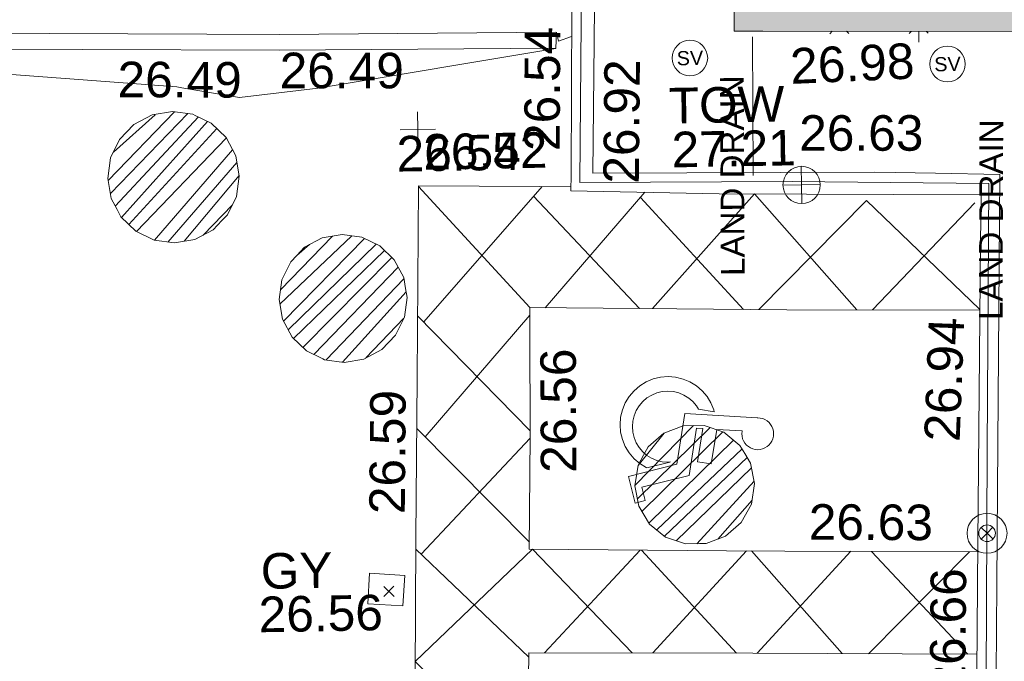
# Model space of a CAD drawing. Header units: millimetres. Extents: x -290717 to 520720, y -103372 to 287762.
# Tile 224 of 256: x 93917 to 104309, y -9320 to -2553. Entities that reach past the tile are written whole.
import ezdxf

# ---------------------------------------------------------------- set-up
doc = ezdxf.new("R2010")
doc.units = ezdxf.units.MM
for name, pattern in [('IMPORT-HIDDEN2 _3_', [4762.5, 3175, -1587.5]), ('IMPORT-UG_DRAINAGE_UNIDENTIFIED_QLB2 _2_', [2700, 1500, -300.0000000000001, 0, -250, 150, -300.0000000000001, 0, -200]), ('IMPORT-UG_ELEC_STREET LIGHTING_QLB2 _2_', [2700, 1500, -300.0000000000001, 0, -250, 150, -300.0000000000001, 0, -200])]:
    doc.linetypes.add(name, pattern=pattern)
for name, color, linetype, lineweight, true_color in [('00__TOPO__TOP_OF_FENCE_SYMBOL', 7, 'Continuous', 9, 0x666666), ('00_TOPO_LEVEL_FLOOR', 7, 'Continuous', 9, 0x666666), ('00_TOPO_SERV_STOP_VALVE', 7, 'Continuous', 9, 0x666666), ('00_TOPO_TOP_OF_WALL', 7, 'Continuous', 9, 0x666666), ('00_UAV_BUILDING_OUTLINE', 5, 'Continuous', 9, 0x0000ff), ('00_UAV_FENCE_2D', 7, 'Continuous', 9, 0x264c2f), ('00_UAV_HANDICAP', 7, 'Continuous', 9, 0x666666), ('00_UAV_INT_DOOR', 7, 'Continuous', 9, 0x7f4f3f), ('00_UAV_LEVEL_SPOT', 7, 'Continuous', 9, 0x666666), ('00_UAV_ROAD_MARKING_WHITE_CONTINUOUS', 7, 'Continuous', 9, 0x999999), ('00_UAV_ROAD_MARKING_YELLOW_CONTINUOUS', 40, 'Continuous', 9, 0xffbf00), ('00_UAV_SERV_GULLY', 7, 'Continuous', 9, 0x5252a5), ('00_UAV_TOP_OF_WALL', 7, 'Continuous', 9, 0x666666), ('00_UAV_WALL', 7, 'Continuous', 9, 0x7c00a5), ('01_DTM_CONTOUR_MNR', 7, 'Continuous', 9, 0xa5a552), ('12333-PUM-2D-U-0001-C01 - Rev2_REVIT IMPORT_dwg', 7, 'Continuous', 9, 0x767676), ('A_RHA_Line', 7, 'Continuous', 9, 0x00a600), ('PUM-CHAMBER EXTENTS', 6, 'IMPORT-HIDDEN2 _3_', 9, 0xff00ff), ('PUM-UNIDENTIFIED-QLB2', 150, 'IMPORT-UG_DRAINAGE_UNIDENTIFIED_QLB2 _2_', 9, 0x007fff)]:
    doc.layers.add(name, color=color, linetype=linetype, lineweight=lineweight, true_color=true_color)
doc.layers.add('A_RHA_Detail', color=7, linetype='Continuous', lineweight=9)
doc.layers.add('GEN-TEXT', color=7, linetype='Continuous', lineweight=9)
doc.styles.add('Arial_1', font='arial.ttf', dxfattribs={"height": 250})
doc.styles.add('Swis721 Lt BT', font='swissl.ttf', dxfattribs={"height": 399.9999999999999})
doc.styles.add('Swis721 Lt BT_2', font='swissl.ttf', dxfattribs={"height": 375})
pattern_1 = [(45, (-533641079.65, -725615854.3560001), (-88.38834764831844, 88.38834764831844), [])]

# ---------------------------------------------------------------- blocks, each defined once
blk = doc.blocks.new('12333-PUM-2D-U-0001-C01 - Rev2_REVIT IMPORT_dwg_NN_DISABLED-2077243-Site Location Plan Existing')
at = {"layer": '00_UAV_HANDICAP', "color": 254, "true_color": 0xcccccc, "flags": 128}
for points in [[(792.900669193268, 2280.610141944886), (791.7071703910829, 2292.07751121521), (793.8081731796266, 2332.120596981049), (801.0244637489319, 2372.831781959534), (815.4072651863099, 2410.199520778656), (834.6163260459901, 2445.752122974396), (859.749849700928, 2478.102067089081), (889.2795283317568, 2504.909103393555), (923.3511180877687, 2527.414707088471), (959.3303727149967, 2544.664522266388), (998.4665040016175, 2556.514413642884), (1039.2262383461, 2560.624703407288), (1079.412596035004, 2559.765463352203), (1118.738746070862, 2551.450682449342), (1157.491520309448, 2538.16637172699), (1192.898365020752, 2517.715835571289), (1224.006547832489, 2492.725584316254), (1252.055346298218, 2463.052631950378), (1274.706992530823, 2430.225001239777), (1291.813247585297, 2393.001502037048), (1302.421377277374, 2354.008642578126), (1307.916702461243, 2314.347399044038), (1305.669944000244, 2273.062837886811), (1298.599409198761, 2233.593128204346), (1284.216607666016, 2196.225389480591), (1265.0078332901, 2160.675271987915), (1239.874310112, 2128.325325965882), (1210.342148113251, 2101.518576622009), (1176.273041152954, 2079.012685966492), (1140.291016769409, 2061.760674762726), (1101.157368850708, 2049.910496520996), (1060.397634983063, 2045.80020685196), (1020.211563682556, 2046.661929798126), (1012.880205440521, 2047.507810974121), (1006.596107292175, 1634.045719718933), (1571.880964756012, 1568.824091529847), (1546.079030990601, 1345.195162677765), (1001.914062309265, 1407.980013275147), (1000.24232711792, 1306.200863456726), (1771.761510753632, 1217.184261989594), (1999.075649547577, 459.5242324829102), (2211.618631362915, 523.1246404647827), (2262.459996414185, 363.6714551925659), (1833.36162776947, 234.4119656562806), (1599.502904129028, 1011.711552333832), (773.3163873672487, 1107.035580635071), (793.1872142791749, 2283.093666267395)], [(1682.266412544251, 528.8078632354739), (1572.075039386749, 894.0196480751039), (1567.742828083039, 905.9329998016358), (1573.604313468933, 863.6290800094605), (1570.739078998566, 773.317301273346), (1552.962766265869, 684.7259380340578), (1521.665662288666, 598.9553887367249), (1477.418087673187, 520.9705080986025), (1422.563350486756, 449.2476672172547), (1356.286735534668, 387.6532275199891), (1281.217809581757, 337.1446035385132), (1198.744377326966, 298.8224844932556), (1111.633737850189, 274.8816493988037), (1022.228912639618, 263.7959882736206), (931.9171335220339, 266.6612226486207), (843.3257698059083, 284.4375349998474), (758.7969836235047, 315.5913665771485), (679.4270675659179, 358.7404522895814), (607.8450151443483, 414.837237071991), (546.2530592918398, 481.1135657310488), (495.7444362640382, 556.1824921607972), (458.6640780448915, 638.5126520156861), (433.3382083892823, 724.5248012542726), (422.3930502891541, 815.1691925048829), (425.2607680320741, 905.4806843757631), (443.0345973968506, 994.0723344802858), (474.1911988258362, 1078.603317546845), (518.5820462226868, 1157.829962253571), (573.4367834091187, 1229.552803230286), (639.5701260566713, 1289.905480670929), (694.1389988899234, 1326.411494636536), (723.6680223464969, 1582.343622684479), (693.8022819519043, 1574.457298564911), (583.3735445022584, 1522.995261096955), (481.0201821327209, 1454.233631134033), (392.0010418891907, 1370.084751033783), (315.4994992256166, 1274.420238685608), (256.4850852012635, 1166.666716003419), (214.2946676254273, 1051.938898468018), (190.3077412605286, 931.3308815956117), (186.3425008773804, 809.673605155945), (201.1544143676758, 687.1081438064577), (234.2233352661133, 569.9884924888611), (286.78634557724, 458.1744332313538), (354.4472895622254, 357.2088755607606), (438.452609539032, 266.9454902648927), (534.2603947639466, 191.6857097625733), (641.8709315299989, 131.4320169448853), (756.7417348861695, 90.48087673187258), (877.3497522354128, 66.49395036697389), (999.0070287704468, 62.52871046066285), (1121.429504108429, 76.10134553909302), (1238.692141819, 110.4095443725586), (1350.362928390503, 161.7307938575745), (1451.472045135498, 230.6359834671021), (1541.591871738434, 313.3970569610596), (1616.994925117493, 410.446604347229), (1677.107828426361, 516.815092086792), (1681.168209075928, 530.1953811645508)]]:
    blk.add_lwpolyline(points, close=True, dxfattribs=at)
blk = doc.blocks.new('12333-PUM-2D-U-0001-C01 - Rev2_REVIT IMPORT_dwg_MSL_Sluice_Valve_SYM-2077246-Site Location Plan Existing')
at = {"layer": '00_TOPO_SERV_STOP_VALVE', "color": 254, "true_color": 0xcccccc}
blk.add_circle((0, 0), 500.0000000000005, dxfattribs=at)
at = {"layer": '00_TOPO_SERV_STOP_VALVE', "insert": (0, 198.9876086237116), "char_height": 399.9999999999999, "width": 785.1100955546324, "attachment_point": 2, "line_spacing_factor": 1.005061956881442, "style": 'Swis721 Lt BT'}
blk.add_mtext('SV', dxfattribs=at)
blk = doc.blocks.new('12333-PUM-2D-U-0001-C01 - Rev2_REVIT IMPORT_dwg_MSL_Node_LineworkTOF-2077248-Site Location Plan Existing')
at = {"layer": '00__TOPO__TOP_OF_FENCE_SYMBOL', "color": 254, "true_color": 0xcccccc, "flags": 128}
for points in [[(165.3591892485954, 165.3591892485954), (0, 0), (-165.3591892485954, 165.3591892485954)], [(165.3591892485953, -165.3591892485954), (0, 0), (-165.3591892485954, -165.3591892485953)]]:
    blk.add_lwpolyline(points, dxfattribs=at)
at = {"layer": '00__TOPO__TOP_OF_FENCE_SYMBOL', "color": 254, "true_color": 0xcccccc}
for radius in [562.5594001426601, 233.853208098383]:
    blk.add_circle((0, 0), radius, dxfattribs=at)
blk = doc.blocks.new('12333-PUM-2D-U-0001-C01 - Rev2_REVIT IMPORT_dwg_TOW-2077249-Site Location Plan Existing')
at = {"layer": '00_TOPO_TOP_OF_WALL', "color": 254, "true_color": 0xcccccc, "flags": 128}
for points in [[(0, 525.0554400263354), (0, 0), (-525.0554401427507, 0)], [(525.0554401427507, 0), (0, 0), (0, -525.0554400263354)]]:
    blk.add_lwpolyline(points, dxfattribs=at)
at = {"layer": '00_TOPO_TOP_OF_WALL', "color": 254, "true_color": 0xcccccc}
blk.add_circle((0, 0), 525.0554401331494, dxfattribs=at)
blk = doc.blocks.new('12333-PUM-2D-U-0001-C01 - Rev2_REVIT IMPORT_dwg_MSL_FLlvl_SYM-V150-Site Location Plan Existing')
at = {"layer": '00_TOPO_LEVEL_FLOOR', "color": 254, "true_color": 0xcccccc}
blk.add_line((1.732587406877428e-11, -38.92611017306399), (1.732587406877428e-11, -16.20028994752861), dxfattribs=at)
blk = doc.blocks.new('12333-PUM-2D-U-0001-C01 - Rev2_REVIT IMPORT_dwg_MSL_Node_Linework-V172-Site Location Plan Existing')
at = {"layer": '00_UAV_INT_DOOR', "color": 9, "true_color": 0xd4c4bf}
for p, q in [((-394.0669405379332, -394.0669405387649), (-530.3860888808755, -530.3860888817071)), ((530.3860888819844, -530.3860888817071), (409.1461710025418, -409.1461710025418))]:
    blk.add_line(p, q, dxfattribs=at)
blk = doc.blocks.new('12333-PUM-2D-U-0001-C01 - Rev2_REVIT IMPORT_dwg_MSL_Node_Linework-V173-Site Location Plan Existing')
at = {"layer": '00_UAV_INT_DOOR', "color": 9, "true_color": 0xd4c4bf}
for p, q in [((-413.4456603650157, -413.4456603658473), (-530.3860888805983, -530.3860888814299)), ((530.3860888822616, -530.3860888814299), (429.2664302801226, -429.2664302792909))]:
    blk.add_line(p, q, dxfattribs=at)
blk = doc.blocks.new('12333-PUM-2D-U-0001-C01 - Rev2_REVIT IMPORT_dwg_UAV-2077255-Site Location Plan Existing')
at = {"layer": '00_UAV_LEVEL_SPOT', "color": 254, "true_color": 0xcccccc, "flags": 128}
for points in [[(500.0000000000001, 0), (0, 0), (0, 500.0000000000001)], [(0, -500.0000000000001), (0, 0), (-500.0000000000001, 0)]]:
    blk.add_lwpolyline(points, dxfattribs=at)
blk = doc.blocks.new('12333-PUM-2D-U-0001-C01 - Rev2_REVIT IMPORT_dwg_MGS62954_T2_Galway_ITM_3d_Rev1-2077680-Site Location Plan Existing')
at = {"layer": '00_UAV_FENCE_2D', "color": 254, "true_color": 0xcccccc, "flags": 128}
blk.add_lwpolyline([(533999987.7725001, 725540744.3135), (534001571.7725001, 725540713.3135002), (534003352.7725, 725540693.3135), (534005806.7725, 725540631.3135), (534005879.7725, 725543285.3135), (534005949.7725, 725546518.3135), (534006014.7725, 725549324.3135), (534003938.7725, 725549383.3135), (534001697.7725, 725549410.3135), (534001773.7725, 725552370.3135002), (534001837.7725001, 725555482.3135), (534004363.7725, 725555367.3135), (534007801.7725, 725555306.3135002), (534011314.7725, 725555249.3135), (534012458.7725001, 725555193.3135002), (534012309.7725001, 725550762.3135), (534012268.7354692, 725548793.5811896)], dxfattribs=at)
at = {"layer": '00_UAV_ROAD_MARKING_WHITE_CONTINUOUS', "color": 254, "true_color": 0xcccccc}
for p, q in [((533999995.5523272, 725549397.7952541), (534001147.7796367, 725548101.3943529)), ((534000026.4358255, 725547969.1061937), (534001301.3716912, 725549375.6741581)), ((534001209.1696634, 725549273.9526346), (534002305.1879569, 725548071.5092249)), ((534001309.779233, 725548097.2114049), (534002382.9525288, 725549295.9162741)), ((534002335.1166733, 725549242.4849472), (534003404.3097453, 725548043.1290976)), ((534004764.5058937, 725548013.4474397), (534005862.8876611, 725549125.1020095)), ((533999963.3032683, 725548035.9443754), (534001130.5326285, 725546800.2033993)), ((534000020.3584811, 725546756.5181352), (534001146.7070626, 725548020.474595)), ((533999934.0264948, 725546846.6414616), (534001100.74111, 725545628.6896135)), ((533999956.2596019, 725545521.6573783), (534001129.2721691, 725546723.91414)), ((533999901.2890447, 725545576.1166073), (534001073.537792, 725544414.7719533)), ((534002266.9579665, 725545523.6425742), (534001241.400078, 725544458.1507896)), ((534003264.8464393, 725544418.7608056), (534002283.8973244, 725545523.2111537)), ((534003389.5016887, 725545495.872456), (534002384.4879261, 725544435.8985503)), ((534004379.2680845, 725544395.1230239), (534003443.4495172, 725545494.7092667)), ((534004492.2486221, 725545472.095711), (534003483.5774824, 725544414.4082727)), ((534005744.6359928, 725545445.0925118), (534004657.4125412, 725544389.1342536)), ((534005708.7343262, 725544366.4980865), (534004709.6142999, 725545467.4090073))]:
    blk.add_line(p, q, dxfattribs=at)
at = {"layer": '00_UAV_ROAD_MARKING_WHITE_CONTINUOUS', "color": 254, "true_color": 0xcccccc, "flags": 128}
for points in [[(533999936.7519714, 725540845.8382418), (533999779.9295588, 725540850.2105068), (533999840.7796367, 725542872.3943529), (533999884.7796368, 725544935.394353), (533999904.2619418, 725545691.4933273), (533999947.7796367, 725547380.3943529), (533999995.7796367, 725549407.3943528), (534001277.808265, 725549376.2466465), (534001604.7238914, 725549368.3040221)], [(534002442.6771389, 725548067.9591538), (534003539.5314378, 725549259.1060101), (534004600.5896145, 725548016.6954316)], [(534003565.9026706, 725548038.9566501), (534004722.5710554, 725549170.1949992), (534005894.9499431, 725548001.3794373)], [(534005898.5803223, 725547990.9758204), (534003858.7796367, 725548031.394353), (534001147.7796367, 725548101.3943529), (534001144.5028133, 725547854.1762222), (534001129.7796368, 725546743.3943528), (534001098.7796367, 725545553.394353), (534003179.7796367, 725545500.3943529), (534003796.2063571, 725545487.1033424), (534005831.1168317, 725545443.2278656)], [(534002165.6862206, 725544440.157915), (534001131.3465764, 725545552.5649211), (533999873.1620939, 725544390.6900088), (534001041.0875054, 725543196.4954795)], [(534005802.7763604, 725544364.4732534), (534003437.7796368, 725544415.3943532), (534001074.7796367, 725544461.3943529), (534001067.5685353, 725544190.6689984), (534001039.7796367, 725543147.394353), (534001000.7796367, 725541965.394353), (534003271.7796367, 725541937.3943528), (534003773.9761383, 725541927.4181212), (534005746.9258682, 725541888.225088)]]:
    blk.add_lwpolyline(points, dxfattribs=at)
at = {"layer": '00_UAV_ROAD_MARKING_YELLOW_CONTINUOUS', "color": 254, "true_color": 0xcccccc, "flags": 128}
for points in [[(533982794.7466916, 725551353.1319162), (533984930.2417638, 725551305.2160171), (533987793.662193, 725551249.8961877), (533991866.1784735, 725551171.2172397), (533992792.6833447, 725551151.1360431), (533997791.5027984, 725551042.790928), (533998555.3432362, 725551026.2353431), (534001475.3126609, 725550999.244869)], [(534001473.7796367, 725550833.3943529), (533998552.7796367, 725550860.3943529), (533996474.4121374, 725550905.4411824), (533991862.7796368, 725551005.3943528), (533991475.5733974, 725551012.874981), (533986476.507292, 725551109.4544013), (533984926.7796368, 725551139.3943529), (533982790.8329657, 725551187.3203849)]]:
    blk.add_lwpolyline(points, dxfattribs=at)
at = {"layer": '00_UAV_SERV_GULLY', "color": 254, "true_color": 0xcccccc, "flags": 128}
blk.add_lwpolyline([(533999407.7725001, 725545328.3135002), (533999779.7725001, 725545299.3135), (533999754.7771946, 725544978.6840649), (533999382.7771945, 725545007.6840649)], close=True, dxfattribs=at)
at = {"layer": '00_UAV_WALL', "color": 254, "true_color": 0xcccccc, "flags": 128}
for points in [[(534005785.5134643, 725543707.3766111), (534005833.7725001, 725545544.3135002), (534005917.5068529, 725548705.5011292), (534005930.7725002, 725549206.3135002), (534003167.7725, 725549267.3135), (534001603.7725001, 725549324.3135), (534001607.4366748, 725549493.7379506), (534001645.7725, 725551266.3135)], [(534001917.7725, 725552405.3135), (534001877.0430952, 725550892.059457), (534001839.7725, 725549507.3135002), (534004815.7725002, 725549464.3135002), (534005453.5445987, 725549442.5382768), (534006133.7725, 725549419.3135), (534006060.7725002, 725546580.3135002), (534006025.7572653, 725545102.0616342), (534005991.7725, 725543667.3135002)]]:
    blk.add_lwpolyline(points, dxfattribs=at)
at = {"layer": '01_DTM_CONTOUR_MNR', "color": 254, "true_color": 0xcccccc, "flags": 128}
blk.add_lwpolyline([(534001646.0717468, 725551283.3705629), (533998672.9152371, 725551331.6411524), (533998111.9810126, 725551343.8670886), (533997459.9391363, 725551355.9375906), (533994090.7082523, 725551424.9577657), (533993651.7045455, 725551434.0340911), (533990030.0000001, 725551480), (533991870, 725551170), (533991860.0000001, 725551010.0000001), (533997465.4647411, 725550493.05198), (533997517.7428944, 725550482.1024084), (533998124.3787053, 725550370.1339818), (533998954.2152606, 725550455.7847396), (534001470, 725550830.0000002), (534001480.0000001, 725551000), (534001501.3979849, 725550906.7506298), (534001638.961079, 725550951.3663676)], dxfattribs=at)
for name, p, xscale, yscale, zscale in [('12333-PUM-2D-U-0001-C01 - Rev2_REVIT IMPORT_dwg_MSL_Node_Linework-V172-Site Location Plan Existing', (534004464.235, 725551034.4535), 0.19, 0.19, 0.19), ('12333-PUM-2D-U-0001-C01 - Rev2_REVIT IMPORT_dwg_MSL_Node_Linework-V173-Site Location Plan Existing', (534005303.235, 725551022.4535), 0.19, 0.19, 0.19), ('12333-PUM-2D-U-0001-C01 - Rev2_REVIT IMPORT_dwg_MSL_FLlvl_SYM-V150-Site Location Plan Existing', (534005303.235, 725551022.4535), 4.94, 4.94, 4.94), ('12333-PUM-2D-U-0001-C01 - Rev2_REVIT IMPORT_dwg_MSL_Sluice_Valve_SYM-2077246-Site Location Plan Existing', (534002883.9510001, 725550703.6535001), 0.375, 0.375, 0.375), ('12333-PUM-2D-U-0001-C01 - Rev2_REVIT IMPORT_dwg_MSL_Sluice_Valve_SYM-2077246-Site Location Plan Existing', (534005600.9510002, 725550592.6535001), 0.375, 0.375, 0.375), ('12333-PUM-2D-U-0001-C01 - Rev2_REVIT IMPORT_dwg_UAV-2077255-Site Location Plan Existing', (534000000, 725550000), 0.375, 0.375, 0.375), ('12333-PUM-2D-U-0001-C01 - Rev2_REVIT IMPORT_dwg_TOW-2077249-Site Location Plan Existing', (534004039.6665001, 725549344.2555001), 0.375, 0.375, 0.375), ('12333-PUM-2D-U-0001-C01 - Rev2_REVIT IMPORT_dwg_MSL_Node_LineworkTOF-2077248-Site Location Plan Existing', (534005931.8408993, 725545637.0533472), 0.375, 0.375, 0.375)]:
    blk.add_blockref(name, p, dxfattribs=dict(xscale=xscale, yscale=yscale, zscale=zscale))
at = {"xscale": 0.6499999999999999, "yscale": 0.6499999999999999, "zscale": 0.6499999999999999, "rotation": 266.5208749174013}
blk.add_blockref('12333-PUM-2D-U-0001-C01 - Rev2_REVIT IMPORT_dwg_NN_DISABLED-2077243-Site Location Plan Existing', (534002077.7403514, 725547500.3457531), dxfattribs=at)
at = {"layer": '00_UAV_BUILDING_OUTLINE', "color": 251, "true_color": 0x666666, "insert": (534003935.5188318, 725550786.2409134), "char_height": 375, "width": 1495.902363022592, "attachment_point": 1, "rotation": 1.5531032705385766, "line_spacing_factor": 1.005061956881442, "style": 'Swis721 Lt BT_2'}
blk.add_mtext('26.98', dxfattribs=at)
at = {"layer": '00_UAV_LEVEL_SPOT', "insert": (534000051.8765643, 725549949.1441548), "char_height": 375, "width": 1495.902363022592, "attachment_point": 1, "line_spacing_factor": 1.005061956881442, "style": 'Swis721 Lt BT_2'}
blk.add_mtext('26.52', dxfattribs=at)
at = {"layer": '00_UAV_ROAD_MARKING_WHITE_CONTINUOUS', "color": 251, "true_color": 0x666666, "char_height": 375, "width": 1495.902363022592, "attachment_point": 1, "line_spacing_factor": 1.005061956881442, "style": 'Swis721 Lt BT_2'}
for s, insert, rotation in [('26.54', (533999771.0982281, 725549934.8468622), 359.85797743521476), ('26.56', (534001234.0536796, 725546355.6581366), 89.2406011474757), ('26.59', (533999415.6362317, 725545954.1666607), 88.52399363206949), ('26.63', (534004056.8236181, 725545976.8287838), 358.7648153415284)]:
    blk.add_mtext(s, dxfattribs=dict(at, insert=insert, rotation=rotation))
at = {"layer": '00_UAV_ROAD_MARKING_YELLOW_CONTINUOUS', "color": 251, "true_color": 0x666666, "char_height": 375, "width": 1495.902363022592, "attachment_point": 1, "line_spacing_factor": 1.005061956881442, "style": 'Swis721 Lt BT_2'}
for insert, rotation in [((533998555.8175439, 725550835.7867818), 358.926384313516), ((533996844.014654, 725550771.0689691), 358.758357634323)]:
    blk.add_mtext('26.49', dxfattribs=dict(at, insert=insert, rotation=rotation))
at = {"layer": '00_UAV_SERV_GULLY', "color": 251, "true_color": 0x666666, "char_height": 375, "attachment_point": 1, "line_spacing_factor": 1.005061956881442, "style": 'Swis721 Lt BT_2'}
for s, insert, width in [('GY', (533998260.3490303, 725545558.6886122), 821.5590755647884), ('26.56', (533998230.3679326, 725545101.85241), 1495.902363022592)]:
    blk.add_mtext(s, dxfattribs=dict(at, insert=insert, width=width))
at = {"layer": '00_UAV_TOP_OF_WALL', "char_height": 375, "attachment_point": 1, "line_spacing_factor": 1.005061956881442, "style": 'Swis721 Lt BT_2'}
for s, insert, width in [('TOW', (534002651.3085461, 725550392.0214934), 1343.937678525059), ('27.21', (534002673.7704535, 725549928.1735709), 1495.902363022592)]:
    blk.add_mtext(s, dxfattribs=dict(at, insert=insert, width=width))
at = {"layer": '00_UAV_WALL', "color": 251, "true_color": 0x666666, "char_height": 375, "width": 1495.902363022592, "attachment_point": 1, "line_spacing_factor": 1.005061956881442, "style": 'Swis721 Lt BT_2'}
for s, insert, rotation in [('26.54', (534001117.7283776, 725549754.3874242), 88.76104652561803), ('26.92', (534001946.2273179, 725549396.2756782), 88.45824979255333), ('26.63', (534004026.3985223, 725550080.3974154), 359.0128625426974), ('26.94', (534005284.7301272, 725546622.6548134), 86.80628368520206), ('26.66', (534005297.0202718, 725543970.2963054), 88.49510169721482)]:
    blk.add_mtext(s, dxfattribs=dict(at, insert=insert, rotation=rotation))
blk = doc.blocks.new('12333-PUM-2D-U-0001-C01 - Rev2_REVIT IMPORT_dwg-1620468-Site Location Plan Existing')
at = {"layer": 'PUM-CHAMBER EXTENTS', "linetype": 'Continuous', "true_color": 0xffaaff}
h = blk.add_hatch(dxfattribs=at)
h.set_pattern_fill('FP_4', color=211, style=0, pattern_type=2)
h.set_pattern_definition(pattern_1)
h.paths.add_polyline_path([(356332.3400422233, -67006.52690813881), (356548.8023653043, -66971.55785697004), (356740.3663902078, -66873.95111110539), (356893.9401307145, -66720.37737059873), (356992.5405415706, -66526.86316834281), (357026.5159277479, -66312.3510226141), (356992.5405415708, -66097.83887688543), (356893.9401307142, -65904.32467462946), (356740.3663902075, -65750.75093412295), (356546.8521879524, -65652.15052326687), (356332.3400422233, -65618.17513708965), (356108.9183338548, -65656.69017217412), (355924.3136942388, -65750.75093412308), (355770.7399537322, -65904.32467462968), (355672.1395428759, -66097.8388768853), (355638.1641566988, -66312.35102261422), (355672.1395428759, -66526.86316834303), (355770.7399537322, -66720.37737059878), (355924.3136942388, -66873.95111110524), (356117.8278964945, -66972.55152196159)])
h = blk.add_hatch(dxfattribs=at)
h.set_pattern_fill('FP_4', color=211, style=0, pattern_type=2)
h.set_pattern_definition(pattern_1)
h.paths.add_polyline_path([(358100.5781311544, -68298.07067918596), (358312.4553083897, -68263.42635803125), (358497.7081849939, -68169.03530270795), (358647.180757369, -68019.56273033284), (358743.1480563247, -67831.21630141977), (358776.2161338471, -67622.43267649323), (358743.1480563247, -67413.64905156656), (358647.180757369, -67225.30262265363), (358497.708184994, -67075.83005027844), (358309.3617560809, -66979.86275132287), (358100.5781311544, -66946.79467380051), (357891.7945062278, -66979.86275132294), (357703.4480773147, -67075.83005027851), (357553.9755049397, -67225.30262265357), (357458.008205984, -67413.64905156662), (357424.9401284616, -67622.43267649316), (357458.0082059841, -67831.21630141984), (357553.9755049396, -68019.56273033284), (357703.4480773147, -68169.03530270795), (357891.7945061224, -68265.00260164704), (358077.0565487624, -68294.34522653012)])
h = blk.add_hatch(dxfattribs=at)
h.set_pattern_fill('FP_4', color=211, style=0, pattern_type=2)
h.set_pattern_definition(pattern_1)
h.paths.add_polyline_path([(361666.4433728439, -70274.02188710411), (361886.0590921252, -70274.02188710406), (362092.4303629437, -70198.90888733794), (362260.6657642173, -70057.74262407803), (362370.4736238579, -69867.54983221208), (362408.6094932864, -69651.27056918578), (362370.473623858, -69434.99130615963), (362260.6657642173, -69244.79851429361), (362092.430362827, -69103.63225103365), (361886.059092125, -69028.51925126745), (361666.443372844, -69028.51925126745), (361460.0721020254, -69103.63225103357), (361291.8367007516, -69244.79851429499), (361182.0288411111, -69434.9913061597), (361143.8929716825, -69651.27056918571), (361182.0288411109, -69867.54983221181), (361291.8367007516, -70057.74262407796), (361460.0721021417, -70198.90888733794), (361655.3806345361, -70269.99537964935)])
at = {"layer": 'GEN-TEXT', "color": 253, "true_color": 0xaaaaaa}
for p, q in [((358476.3171443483, -70773.3891872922), (358582.3831615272, -70667.32317011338)), ((358582.3831615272, -70773.3891872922), (358476.3171443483, -70667.32317011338))]:
    blk.add_line(p, q, dxfattribs=at)
at = {"layer": 'PUM-CHAMBER EXTENTS', "color": 211, "linetype": 'Continuous', "true_color": 0xffaaff, "flags": 128}
for points in [[(357026.5159277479, -66312.35102261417), (356992.5405415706, -66097.83887688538), (356893.9401307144, -65904.3246746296), (356740.3663902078, -65750.75093412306), (356571.6124927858, -65664.76652876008), (356546.8521879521, -65652.15052326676), (356332.3400422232, -65618.17513708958), (356117.8278964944, -65652.15052326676), (355924.3136942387, -65750.75093412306), (355770.7399537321, -65904.3246746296), (355672.1395428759, -66097.83887688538), (355638.1641566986, -66312.35102261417), (355672.1395428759, -66526.86316834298), (355731.6409810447, -66643.64131609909), (355770.7399537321, -66720.37737059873), (355924.3136942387, -66873.95111110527), (356117.8278964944, -66972.55152196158), (356332.3400422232, -67006.52690813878), (356546.8521879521, -66972.55152196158), (356740.3663902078, -66873.95111110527), (356835.6557377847, -66778.66176352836), (356893.9401307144, -66720.37737059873), (356992.5405415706, -66526.86316834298)], [(358776.216133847, -67622.43267649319), (358761.2034761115, -67527.64648548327), (358743.1480563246, -67413.64905156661), (358647.180757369, -67225.30262265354), (358497.7081849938, -67075.83005027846), (358309.3617560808, -66979.8627513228), (358100.5781311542, -66946.79467380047), (357891.7945062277, -66979.8627513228), (357703.4480773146, -67075.83005027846), (357619.1360508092, -67160.14207678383), (357553.9755049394, -67225.30262265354), (357458.0082059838, -67413.64905156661), (357424.9401284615, -67622.43267649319), (357458.0082059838, -67831.21630141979), (357553.9755049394, -68019.56273033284), (357703.4480773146, -68169.03530270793), (357873.6692429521, -68255.76731876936), (357891.7945062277, -68265.0026016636), (358100.5781311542, -68298.07067918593), (358309.3617560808, -68265.0026016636), (358497.7081849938, -68169.03530270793), (358647.180757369, -68019.56273033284), (358743.1480563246, -67831.21630141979)], [(362408.6094932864, -69651.27056918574), (362370.4736238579, -69434.99130615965), (362311.0853787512, -69332.12784829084), (362260.6657642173, -69244.7985142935), (362092.4303628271, -69103.63225103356), (361886.059092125, -69028.51925126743), (361666.4433728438, -69028.51925126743), (361460.0721020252, -69103.63225103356), (361291.8367007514, -69244.7985142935), (361242.5825718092, -69330.10916796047), (361182.0288411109, -69434.99130615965), (361143.8929716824, -69651.27056918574), (361182.0288411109, -69867.54983221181), (361291.8367007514, -70057.74262407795), (361460.0721021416, -70198.9088873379), (361666.4433728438, -70274.02188710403), (361816.3501528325, -70274.02188710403), (361886.059092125, -70274.02188710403), (362092.4303629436, -70198.9088873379), (362260.6657642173, -70057.74262407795), (362370.4736238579, -69867.54983221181)]]:
    blk.add_lwpolyline(points, close=True, dxfattribs=at)
at = {"layer": 'PUM-UNIDENTIFIED-QLB2', "color": 141, "true_color": 0xaad4ff}
blk.add_line((362448.3501529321, -66402.35617861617), (362467.3501529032, -64940.35617867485), dxfattribs=at)
blk.add_blockref('12333-PUM-2D-U-0001-C01 - Rev2_REVIT IMPORT_dwg_MGS62954_T2_Galway_ITM_3d_Rev1-2077680-Site Location Plan Existing', (-533641079.6498471, -725615854.3561786))
at = {"layer": 'PUM-UNIDENTIFIED-QLB2', "char_height": 250, "width": 2522.060585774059, "attachment_point": 2, "line_spacing_factor": 0.9417779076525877, "style": 'Arial_1'}
for insert, rotation in [((362105.1993517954, -66397.89662880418), 89.25543192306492), ((364827.4895608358, -66908.30119658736), 88.81049722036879)]:
    blk.add_mtext('LAND DRAIN', dxfattribs=dict(at, insert=insert, rotation=rotation))

msp = doc.modelspace()

# ---------------------------------------------------------------- hatches: boundary and pattern name
at = {"layer": 'A_RHA_Detail', "true_color": 0xffb0b0}
h = msp.add_hatch(color=31, dxfattribs=at)
h.paths.add_polyline_path([(57133.95952016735, -15524.95938392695), (64822.46909210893, -15429.76189097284), (64727.12120218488, -7729.105699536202), (57038.6116303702, -7824.303192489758), (57133.54728097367, -15491.66538755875)])
h.paths.add_polyline_path([(108853.3350619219, -10077.34127506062), (108863.0871825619, -2678.940452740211), (108860.5865792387, 423.7879212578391), (101461.8787905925, 433.5491335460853), (101461.8787904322, -2673.323457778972), (105723.1858153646, -2678.940452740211), (105723.1858153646, -10073.20245584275), (108838.1093273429, -10077.3212055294)])

# ---------------------------------------------------------------- linework, layer by layer
at = {"layer": 'A_RHA_Line', "color": 7}
for p, q in [((101461.8787905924, 433.5491336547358), (101457.7835077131, -2673.318059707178)), ((101457.7835077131, -2673.318059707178), (101758.9488691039, -2673.715037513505)), ((101758.9488691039, -2673.715037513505), (105723.1858153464, -2678.940452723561))]:
    msp.add_line(p, q, dxfattribs=at)

# ---------------------------------------------------------------- block references
at = {"layer": '12333-PUM-2D-U-0001-C01 - Rev2_REVIT IMPORT_dwg', "color": 254, "linetype": 'IMPORT-UG_ELEC_STREET LIGHTING_QLB2 _2_', "true_color": 0xffd4d4, "rotation": 0.9999999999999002}
msp.add_blockref('12333-PUM-2D-U-0001-C01 - Rev2_REVIT IMPORT_dwg-1620468-Site Location Plan Existing', (-261895.0770586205, 55869.5817132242), dxfattribs=at)

doc.saveas('drawing.dxf')
